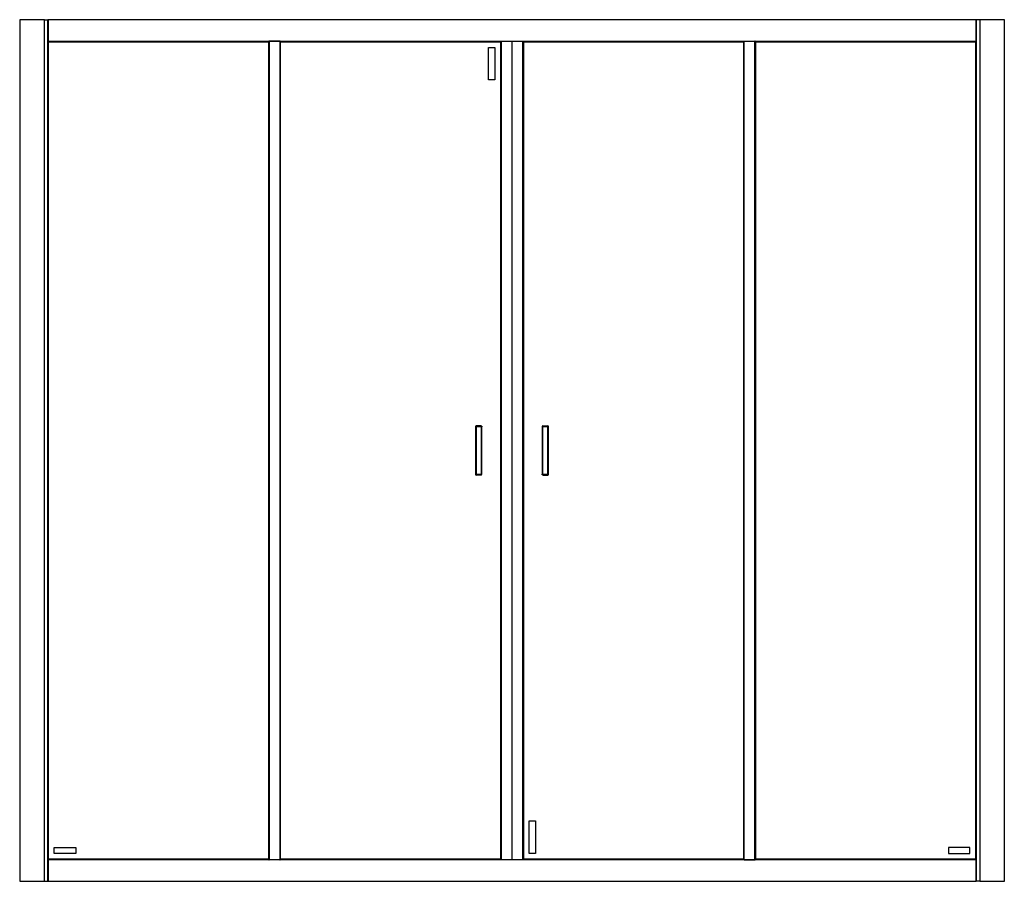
# Model space of a CAD drawing. Header units: millimetres. Extents: x 3353.96 to 3355.56, y 2918.97 to 2920.37.
import ezdxf

# ---------------------------------------------------------------- set-up
doc = ezdxf.new("R2010")
doc.units = ezdxf.units.MM
doc.layers.add('SANINDUSA', color=3, linetype='Continuous')

msp = doc.modelspace()

# ---------------------------------------------------------------- linework, layer by layer
at = {"layer": 'SANINDUSA'}
for p, q in [((3353.9649, 2920.374), (3353.9649, 2918.974)), ((3353.9655, 2920.374), (3353.9649, 2920.374)), ((3354.0046, 2920.374), (3353.9655, 2920.374)), ((3354.0049, 2920.374), (3354.0046, 2920.374)), ((3354.0049, 2920.374), (3354.0106, 2920.374)), ((3354.0049, 2918.974), (3354.0049, 2920.374)), ((3354.0106, 2918.974), (3354.0106, 2920.374)), ((3354.0109, 2920.374), (3354.0106, 2920.374)), ((3355.5189, 2920.374), (3354.0109, 2920.374)), ((3354.0109, 2920.374), (3354.0109, 2920.3737)), ((3355.5189, 2920.3737), (3354.0109, 2920.3737)), ((3354.0109, 2920.3737), (3354.0109, 2920.3393)), ((3355.5189, 2920.3737), (3355.5189, 2920.374)), ((3355.5192, 2920.374), (3355.5189, 2920.374)), ((3355.5189, 2920.3393), (3355.5189, 2920.3737)), ((3355.5192, 2920.374), (3355.5192, 2918.974)), ((3355.5249, 2920.374), (3355.5192, 2920.374)), ((3355.5249, 2920.374), (3355.5249, 2918.974)), ((3355.5252, 2920.374), (3355.5249, 2920.374)), ((3355.5643, 2920.374), (3355.5252, 2920.374)), ((3355.5649, 2920.374), (3355.5643, 2920.374)), ((3355.5649, 2918.974), (3355.5649, 2920.374)), ((3354.0109, 2920.3393), (3355.5189, 2920.3393)), ((3354.0109, 2920.3393), (3354.0109, 2920.339)), ((3354.0109, 2920.339), (3354.3699, 2920.339)), ((3354.0109, 2920.339), (3354.011, 2920.3388)), ((3354.0109, 2920.339), (3354.0109, 2919.009)), ((3354.011, 2920.3388), (3354.0111, 2920.3388)), ((3354.0119, 2920.338), (3354.3689, 2920.338)), ((3354.0119, 2919.01), (3354.0119, 2920.338)), ((3354.3689, 2920.338), (3354.3689, 2919.01)), ((3354.3696, 2920.3388), (3354.3697, 2920.3388)), ((3354.3697, 2920.3388), (3354.3699, 2920.339)), ((3354.3699, 2919.009), (3354.3699, 2920.339)), ((3354.3702, 2920.339), (3354.3699, 2920.339)), ((3354.3702, 2920.339), (3354.3702, 2919.009)), ((3354.3876, 2920.339), (3354.3702, 2920.339)), ((3354.3876, 2920.339), (3354.3876, 2919.009)), ((3354.3879, 2920.339), (3354.3876, 2920.339)), ((3354.3879, 2920.339), (3355.1419, 2920.339)), ((3354.3879, 2920.339), (3354.388, 2920.3388)), ((3354.3879, 2920.339), (3354.3879, 2919.009)), ((3354.388, 2920.3388), (3354.3881, 2920.3388)), ((3354.3889, 2920.338), (3354.7459, 2920.338)), ((3354.3889, 2919.01), (3354.3889, 2920.338)), ((3354.7459, 2920.338), (3354.7459, 2919.01)), ((3354.7466, 2920.3388), (3354.7467, 2920.3388)), ((3354.7467, 2920.3388), (3354.7469, 2920.339)), ((3354.7469, 2920.339), (3354.7469, 2919.009)), ((3354.7472, 2920.339), (3354.7472, 2919.009)), ((3354.7649, 2919.009), (3354.7649, 2920.339)), ((3354.7826, 2919.009), (3354.7826, 2920.339)), ((3354.7829, 2919.009), (3354.7829, 2920.339)), ((3354.7829, 2920.339), (3354.783, 2920.3388)), ((3354.783, 2920.3388), (3354.7831, 2920.3388)), ((3354.7831, 2920.3388), (3354.7839, 2920.338)), ((3354.7839, 2920.338), (3354.7831, 2920.3388)), ((3354.7839, 2920.338), (3355.1409, 2920.338)), ((3354.7839, 2919.01), (3354.7839, 2920.338)), ((3355.1409, 2920.338), (3355.1409, 2919.01)), ((3355.1416, 2920.3388), (3355.1417, 2920.3388)), ((3355.1417, 2920.3388), (3355.1419, 2920.339)), ((3355.1419, 2919.009), (3355.1419, 2920.339)), ((3355.1422, 2920.339), (3355.1419, 2920.339)), ((3355.1422, 2919.009), (3355.1422, 2920.339)), ((3355.1422, 2920.339), (3355.1596, 2920.339)), ((3355.1596, 2919.009), (3355.1596, 2920.339)), ((3355.1599, 2920.339), (3355.1596, 2920.339)), ((3355.1599, 2920.339), (3355.5189, 2920.339)), ((3355.1599, 2920.339), (3355.16, 2920.3388)), ((3355.1599, 2920.339), (3355.1599, 2919.009)), ((3355.16, 2920.3388), (3355.1601, 2920.3388)), ((3355.1609, 2920.338), (3355.5179, 2920.338)), ((3355.1609, 2919.01), (3355.1609, 2920.338)), ((3355.5179, 2920.338), (3355.5186, 2920.3388)), ((3355.5179, 2920.338), (3355.5179, 2919.01)), ((3355.5186, 2920.3388), (3355.5187, 2920.3388)), ((3355.5187, 2920.3388), (3355.5189, 2920.339)), ((3355.5189, 2920.339), (3355.5189, 2920.3393)), ((3355.5189, 2919.009), (3355.5189, 2920.339)), ((3354.7269, 2920.329), (3354.7369, 2920.329)), ((3354.7269, 2920.276), (3354.7269, 2920.329)), ((3354.7369, 2920.329), (3354.7369, 2920.276)), ((3354.7369, 2920.276), (3354.7269, 2920.276)), ((3354.7053, 2919.7123), (3354.7053, 2919.6356)), ((3354.7053, 2919.7123), (3354.7068, 2919.7123)), ((3354.7068, 2919.7138), (3354.7068, 2919.7123)), ((3354.7145, 2919.7138), (3354.7068, 2919.7138)), ((3354.7068, 2919.7123), (3354.7068, 2919.6356)), ((3354.7145, 2919.7123), (3354.7068, 2919.7123)), ((3354.7145, 2919.7123), (3354.7145, 2919.6356)), ((3354.716, 2919.6356), (3354.716, 2919.7122)), ((3354.8137, 2919.7123), (3354.8137, 2919.6358)), ((3354.8152, 2919.7123), (3354.8137, 2919.7123)), ((3354.8152, 2919.7123), (3354.8152, 2919.7138)), ((3354.8152, 2919.7138), (3354.8229, 2919.7138)), ((3354.8152, 2919.6356), (3354.8152, 2919.7123)), ((3354.8229, 2919.7123), (3354.8152, 2919.7123)), ((3354.8229, 2919.7123), (3354.8229, 2919.7138)), ((3354.8229, 2919.6356), (3354.8229, 2919.7123)), ((3354.8244, 2919.7123), (3354.8229, 2919.7123)), ((3354.8244, 2919.6356), (3354.8244, 2919.7123)), ((3354.7053, 2919.6356), (3354.7068, 2919.6356)), ((3354.7068, 2919.6356), (3354.7145, 2919.6356)), ((3354.7068, 2919.6356), (3354.7068, 2919.6341)), ((3354.7145, 2919.6341), (3354.7068, 2919.6341)), ((3354.7145, 2919.6356), (3354.716, 2919.6356)), ((3354.7145, 2919.6356), (3354.7145, 2919.6341)), ((3354.8152, 2919.6356), (3354.8229, 2919.6356)), ((3354.8152, 2919.6341), (3354.8229, 2919.6341)), ((3354.8229, 2919.6341), (3354.8229, 2919.6356)), ((3354.8244, 2919.6356), (3354.8229, 2919.6356)), ((3354.7929, 2919.072), (3354.8029, 2919.072)), ((3354.7929, 2919.019), (3354.7929, 2919.072)), ((3354.8029, 2919.072), (3354.8029, 2919.019)), ((3354.0209, 2919.029), (3354.0559, 2919.029)), ((3354.0209, 2919.019), (3354.0209, 2919.029)), ((3354.0559, 2919.029), (3354.0559, 2919.019)), ((3355.5089, 2919.029), (3355.4739, 2919.029)), ((3355.4739, 2919.029), (3355.4739, 2919.019)), ((3355.5089, 2919.019), (3355.5089, 2919.029)), ((3354.011, 2919.0091), (3354.0109, 2919.009)), ((3354.0109, 2919.009), (3354.0109, 2919.0087)), ((3354.3699, 2919.009), (3354.0109, 2919.009)), ((3354.0109, 2919.0087), (3354.0109, 2918.9743)), ((3355.5189, 2919.0087), (3354.0109, 2919.0087)), ((3354.0111, 2919.0092), (3354.011, 2919.0091)), ((3354.3689, 2919.01), (3354.0119, 2919.01)), ((3354.0559, 2919.019), (3354.0209, 2919.019)), ((3354.3697, 2919.0091), (3354.3696, 2919.0092)), ((3354.3699, 2919.009), (3354.3697, 2919.0091)), ((3354.3699, 2919.009), (3354.3702, 2919.009)), ((3354.3876, 2919.009), (3354.3702, 2919.009)), ((3354.3876, 2919.009), (3354.3879, 2919.009)), ((3354.388, 2919.0091), (3354.3879, 2919.009)), ((3355.1419, 2919.009), (3354.3879, 2919.009)), ((3354.3881, 2919.0092), (3354.388, 2919.0091)), ((3354.7459, 2919.01), (3354.3889, 2919.01)), ((3354.7467, 2919.0091), (3354.7466, 2919.0092)), ((3354.7469, 2919.009), (3354.7467, 2919.0091)), ((3354.783, 2919.0091), (3354.7829, 2919.009)), ((3354.7831, 2919.0092), (3354.783, 2919.0091)), ((3354.7839, 2919.01), (3354.7831, 2919.0092)), ((3354.7831, 2919.0092), (3354.7839, 2919.01)), ((3355.1409, 2919.01), (3354.7839, 2919.01)), ((3354.8029, 2919.019), (3354.7929, 2919.019)), ((3355.1417, 2919.0091), (3355.1416, 2919.0092)), ((3355.1419, 2919.009), (3355.1417, 2919.0091)), ((3355.1419, 2919.009), (3355.1422, 2919.009)), ((3355.1422, 2919.009), (3355.1596, 2919.009)), ((3355.1596, 2919.009), (3355.1599, 2919.009)), ((3355.16, 2919.0091), (3355.1599, 2919.009)), ((3355.5189, 2919.009), (3355.1599, 2919.009)), ((3355.1601, 2919.0092), (3355.16, 2919.0091)), ((3355.5179, 2919.01), (3355.1609, 2919.01)), ((3355.4739, 2919.019), (3355.5089, 2919.019)), ((3355.5186, 2919.0092), (3355.5179, 2919.01)), ((3355.5187, 2919.0091), (3355.5186, 2919.0092)), ((3355.5189, 2919.009), (3355.5187, 2919.0091)), ((3355.5189, 2919.0087), (3355.5189, 2919.009)), ((3355.5189, 2918.9743), (3355.5189, 2919.0087)), ((3353.9649, 2918.974), (3353.9655, 2918.974)), ((3353.9655, 2918.974), (3354.0046, 2918.974)), ((3354.0046, 2918.974), (3354.0049, 2918.974)), ((3354.0049, 2918.974), (3354.0106, 2918.974)), ((3354.0106, 2918.974), (3354.0109, 2918.974)), ((3354.0109, 2918.9743), (3354.0109, 2918.974)), ((3354.0109, 2918.9743), (3355.5189, 2918.9743)), ((3354.0109, 2918.974), (3355.5189, 2918.974)), ((3355.5189, 2918.974), (3355.5189, 2918.9743)), ((3355.5189, 2918.974), (3355.5192, 2918.974)), ((3355.5249, 2918.974), (3355.5192, 2918.974)), ((3355.5249, 2918.974), (3355.5252, 2918.974)), ((3355.5252, 2918.974), (3355.5643, 2918.974)), ((3355.5643, 2918.974), (3355.5649, 2918.974))]:
    msp.add_line(p, q, dxfattribs=at)
at = {"layer": 'SANINDUSA', "flags": 128}
for points in [[(3354.0111, 2920.3388), (3354.0115, 2920.3383), (3354.0118, 2920.3381), (3354.0119, 2920.338)], [(3354.0119, 2920.338), (3354.0118, 2920.3381), (3354.0115, 2920.3383), (3354.0111, 2920.3388)], [(3354.3689, 2920.338), (3354.369, 2920.3381), (3354.3692, 2920.3383), (3354.3696, 2920.3388)], [(3354.3696, 2920.3388), (3354.3692, 2920.3383), (3354.369, 2920.3381), (3354.3689, 2920.338)], [(3354.3881, 2920.3388), (3354.3885, 2920.3383), (3354.3888, 2920.3381), (3354.3889, 2920.338)], [(3354.3889, 2920.338), (3354.3888, 2920.3381), (3354.3885, 2920.3383), (3354.3881, 2920.3388)], [(3354.7459, 2920.338), (3354.746, 2920.3381), (3354.7462, 2920.3383), (3354.7466, 2920.3388)], [(3354.7466, 2920.3388), (3354.7462, 2920.3383), (3354.746, 2920.3381), (3354.7459, 2920.338)], [(3355.1409, 2920.338), (3355.141, 2920.3381), (3355.1412, 2920.3383), (3355.1416, 2920.3388)], [(3355.1416, 2920.3388), (3355.1412, 2920.3383), (3355.141, 2920.3381), (3355.1409, 2920.338)], [(3355.1601, 2920.3388), (3355.1605, 2920.3383), (3355.1608, 2920.3381), (3355.1609, 2920.338)], [(3355.1609, 2920.338), (3355.1608, 2920.3381), (3355.1605, 2920.3383), (3355.1601, 2920.3388)], [(3355.5186, 2920.3388), (3355.5182, 2920.3383), (3355.518, 2920.3381), (3355.5179, 2920.338)], [(3354.0119, 2919.01), (3354.0118, 2919.0099), (3354.0115, 2919.0096), (3354.0111, 2919.0092)], [(3354.0111, 2919.0092), (3354.0115, 2919.0096), (3354.0118, 2919.0099), (3354.0119, 2919.01)], [(3354.3696, 2919.0092), (3354.3692, 2919.0096), (3354.369, 2919.0099), (3354.3689, 2919.01)], [(3354.3689, 2919.01), (3354.369, 2919.0099), (3354.3692, 2919.0096), (3354.3696, 2919.0092)], [(3354.3889, 2919.01), (3354.3888, 2919.0099), (3354.3885, 2919.0096), (3354.3881, 2919.0092)], [(3354.3881, 2919.0092), (3354.3885, 2919.0096), (3354.3888, 2919.0099), (3354.3889, 2919.01)], [(3354.7466, 2919.0092), (3354.7462, 2919.0096), (3354.746, 2919.0099), (3354.7459, 2919.01)], [(3354.7459, 2919.01), (3354.746, 2919.0099), (3354.7462, 2919.0096), (3354.7466, 2919.0092)], [(3355.1416, 2919.0092), (3355.1412, 2919.0096), (3355.141, 2919.0099), (3355.1409, 2919.01)], [(3355.1409, 2919.01), (3355.141, 2919.0099), (3355.1412, 2919.0096), (3355.1416, 2919.0092)], [(3355.1609, 2919.01), (3355.1608, 2919.0099), (3355.1605, 2919.0096), (3355.1601, 2919.0092)], [(3355.1601, 2919.0092), (3355.1605, 2919.0096), (3355.1608, 2919.0099), (3355.1609, 2919.01)], [(3355.5186, 2919.0092), (3355.5182, 2919.0096), (3355.518, 2919.0099), (3355.5179, 2919.01)]]:
    msp.add_lwpolyline(points, dxfattribs=at)
at = {"layer": 'SANINDUSA'}
for centre, start, end in [((3354.7068, 2919.7123), 90, 180), ((3354.8152, 2919.7123), 90, 180), ((3354.8229, 2919.7123), 0, 90), ((3354.7068, 2919.6356), 180, 270), ((3354.7145, 2919.6356), 270, 0), ((3354.8229, 2919.6356), 270, 0)]:
    msp.add_arc(centre, 0.0015, start, end, dxfattribs=at)
for points, knots in [([(3354.7145, 2919.7123), (3354.7145, 2919.7125), (3354.7145, 2919.7129), (3354.7145, 2919.7134), (3354.7145, 2919.7138), (3354.7145, 2919.7138), (3354.7145, 2919.7138)], [0, 0, 0, 0, 0.25, 0.499998, 0.749989, 1, 1, 1, 1]), ([(3354.7145, 2919.7138), (3354.7147, 2919.7138), (3354.7151, 2919.7138), (3354.7156, 2919.7134), (3354.7159, 2919.7129), (3354.716, 2919.7125), (3354.716, 2919.7123)], [0, 0, 0, 0, 0.249996, 0.499998, 0.750001, 1, 1, 1, 1]), ([(3354.716, 2919.7123), (3354.716, 2919.7123), (3354.7159, 2919.7123), (3354.7156, 2919.7123), (3354.7151, 2919.7123), (3354.7147, 2919.7123), (3354.7145, 2919.7123)], [0, 0, 0, 0, 0.250011, 0.5, 0.749999, 1, 1, 1, 1]), ([(3354.8137, 2919.6356), (3354.8137, 2919.6356), (3354.8138, 2919.6356), (3354.8141, 2919.6356), (3354.8146, 2919.6356), (3354.815, 2919.6356), (3354.8152, 2919.6356)], [0, 0, 0, 0, 0.250013, 0.5, 0.749987, 1, 1, 1, 1]), ([(3354.8152, 2919.6341), (3354.815, 2919.6342), (3354.8146, 2919.6342), (3354.8141, 2919.6345), (3354.8138, 2919.635), (3354.8137, 2919.6354), (3354.8137, 2919.6356)], [0, 0, 0, 0, 0.249993, 0.500003, 0.750004, 1, 1, 1, 1]), ([(3354.8152, 2919.6356), (3354.8152, 2919.6354), (3354.8152, 2919.635), (3354.8152, 2919.6345), (3354.8152, 2919.6342), (3354.8152, 2919.6342), (3354.8152, 2919.6341)], [0, 0, 0, 0, 0.25, 0.499998, 0.749989, 1, 1, 1, 1])]:
    msp.add_open_spline(points, degree=3, knots=knots, dxfattribs=at)

doc.saveas('drawing.dxf')
